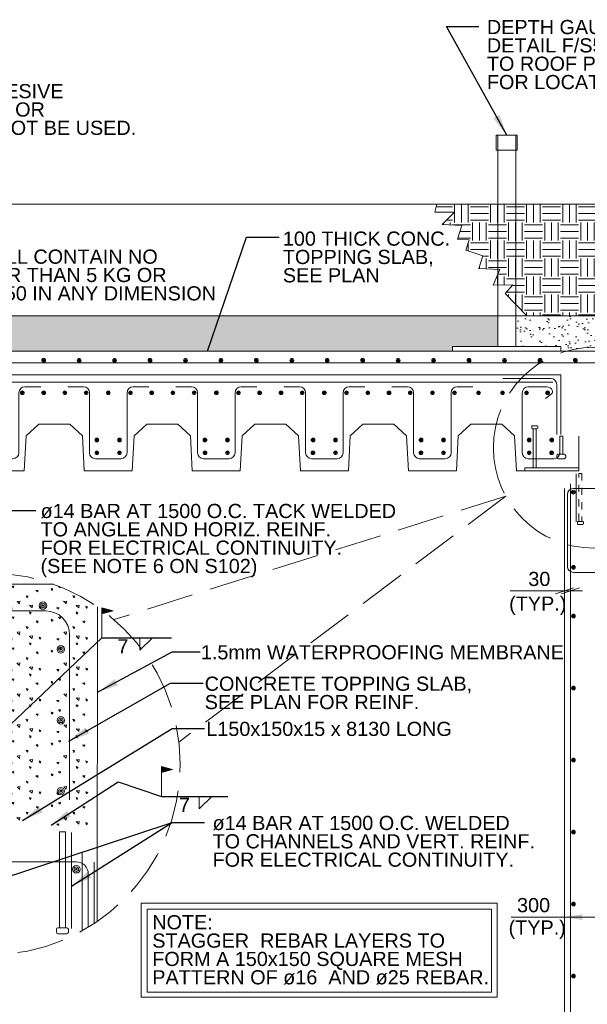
# Model space of a CAD drawing. Header units: millimetres. Extents: x 10617.8 to 10660.2, y 1160.5 to 1187.
# Tile 80 of 81: x 10642.1 to 10650, y 1172 to 1185.7. Entities that reach past the tile are written whole.
import ezdxf
from ezdxf.enums import TextEntityAlignment as Align

# ---------------------------------------------------------------- set-up
doc = ezdxf.new("R2010")
doc.units = ezdxf.units.MM
doc.header["$LTSCALE"] = 0.1
doc.header["$MEASUREMENT"] = 0
doc.linetypes.add('DGN Style 3', pattern=[9.126915, 6.519225, -2.60769])
for name, color, linetype, lineweight in [('G-ANNO-DIM', 1, 'Continuous', 0), ('G-ANNO-PATT', 9, 'Continuous', 0), ('G-ANNO-TEXT', 7, 'Continuous', 0), ('Level 1', 7, 'Continuous', 0), ('S-FSTN-MISC', 12, 'Continuous', 13), ('S-REIN-RBAR', 5, 'Continuous', 13), ('S-WALL-LOAD', 3, 'Continuous', 13), ('S-WALL-NONL', 58, 'Continuous', 0)]:
    doc.layers.add(name, color=color, linetype=linetype, lineweight=lineweight)
doc.styles.add('1 20', font='arial.ttf', dxfattribs={"height": 0.25})
doc.dimstyles.new('1 20', dxfattribs={"dimscale": 0.00328, "dimtxt": 0.25, "dimasz": 90, "dimexe": 30, "dimexo": 30, "dimgap": 30, "dimtad": 1, "dimdec": 0, "dimlfac": 304.9, "dimzin": 11, "dimdsep": 46, "dimlunit": 5, "dimtxsty": '1 20', "dimblk": '_Oblique_0.3', "dimcen": 0.09, "dimadec": 4, "dimazin": 3, "dimtfac": 0.00328, "dimtdec": 0, "dimtofl": 0, "dimtmove": 0, "dimatfit": 3, "dimfxl": 1, "dimfrac": 2, "dimtolj": 1, "dimtzin": 11, "dimarcsym": 0})
pattern_1 = [(37.5, (0, 0), (-0.0062993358, 0.192682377), [0, -0.152, 0, -0.17, 0, -0.1625]), (7.5, (0, 0), (0.1769776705, 0.2822146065), [0, -0.082, 0, -0.137, 0, -0.0525]), (327.5, (-0.123, 0), (0.3114141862, 0.0005659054), [0, -0.05, 0, -0.18, 0, -0.235]), (317.5, (-0.123, 0), (0.3006126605, 0.0877675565), [0, -0.025, 0, -0.118, 0, -0.135])]

# ---------------------------------------------------------------- blocks, each defined once
blk = doc.blocks.new('REINFDOT')
for radius in [0.0794, 0.0476, 0.0159]:
    blk.add_circle((0, 0), radius)
blk = doc.blocks.new('REINF. DOT')
at = {"layer": 'S-REIN-RBAR', "xscale": 100, "yscale": 100, "zscale": 100, "rotation": 90.00000000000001}
blk.add_blockref('REINFDOT', (927.9, 624.6), dxfattribs=at)
blk = doc.blocks.new('*U11')
at = {"layer": 'S-REIN-RBAR'}
for p, q in [((-171.4, 152.4), (-104.8, 152.4)), ((-79.4, 127), (-79.4, -127)), ((79.4, -127), (79.4, 127)), ((104.8, 152.4), (171.5, 152.4)), ((-54, -152.4), (54, -152.4))]:
    blk.add_line(p, q, dxfattribs=at)
at = {"layer": 'S-REIN-RBAR', "extrusion": (0, 0, -1)}
for centre, start, end in [((104.8, 127), 90, 180), ((-104.8, 127), 0, 90)]:
    blk.add_arc(centre, 25.4, start, end, dxfattribs=at)
at = {"layer": 'S-REIN-RBAR'}
for centre, start, end in [((-54, -127), 180, 270), ((54, -127), 270, 0)]:
    blk.add_arc(centre, 25.4, start, end, dxfattribs=at)
blk = doc.blocks.new('*U13')
at = {"layer": 'S-REIN-RBAR'}
for p, q in [((-79.4, -127), (-79.4, 127)), ((-54, 152.4), (24.6, 152.4)), ((44.3, 122.3), (19.4, 102)), ((79.4, -57.2), (79.4, -127)), ((54, -152.4), (-54, -152.4))]:
    blk.add_line(p, q, dxfattribs=at)
for centre, start, end in [((-54, 127), 90, 180), ((-54, -127), 180, 270), ((54, -127), 270, 0)]:
    blk.add_arc(centre, 25.4, start, end, dxfattribs=at)
at = {"layer": 'S-REIN-RBAR', "extrusion": (0, 0, -1)}
for centre, radius, start, end in [((-24.6, 127), 25.4, 90, 156.1614), ((-36.2, 132.1), 12.7, 156.1614, 230.717)]:
    blk.add_arc(centre, radius, start, end, dxfattribs=at)
blk = doc.blocks.new('*U14')
at = {"layer": 'G-ANNO-TEXT'}
for p, q in [((-6.3, 47.6), (-6.3, -28.6)), ((-19, -34.9), (-19, -41.3)), ((-12.7, -28.6), (12.7, -28.6)), ((19.1, -34.9), (19.1, -41.3)), ((-12.7, -47.6), (12.7, -47.6))]:
    blk.add_line(p, q, dxfattribs=at)
at = {"layer": 'G-ANNO-TEXT', "elevation": 0, "flags": 128}
blk.add_lwpolyline([(-6.3, 47.6), (6.4, 47.6), (6.4, -28.6)], dxfattribs=at)
at = {"layer": 'G-ANNO-TEXT', "extrusion": (0, 0, -1)}
for centre, start, end in [((12.7, -34.9), 0, 90), ((12.7, -41.3), 270, 0), ((-12.7, -34.9), 90, 180), ((-12.7, -41.3), 180, 270)]:
    blk.add_arc(centre, 6.35, start, end, dxfattribs=at)
blk = doc.blocks.new('field')
at = {"layer": 'Level 1'}
for p, q in [((-2.38, 5.71), (0, 6.35)), ((0, 0), (0, 6.35)), ((-2.38, 5.71), (0, 5.08))]:
    blk.add_line(p, q, dxfattribs=at)
for points in [[(-0.05, 6.28), (-2.18, 5.71), (-0.05, 5.14)], [(-0.1, 6.22), (-1.99, 5.71), (-0.1, 5.21)], [(-0.15, 6.15), (-1.79, 5.71), (-0.15, 5.27)], [(-0.2, 6.09), (-1.59, 5.71), (-0.2, 5.34)], [(-0.25, 6.02), (-1.4, 5.71), (-0.25, 5.41)], [(-0.3, 5.95), (-1.2, 5.71), (-0.3, 5.47)], [(-0.36, 5.54), (-0.36, 5.89), (-1, 5.71)], [(-0.41, 5.61), (-0.41, 5.82), (-0.81, 5.71)], [(-0.46, 5.67), (-0.46, 5.75), (-0.61, 5.71)]]:
    blk.add_3dface(points, dxfattribs=at)
blk = doc.blocks.new('REINF. DOT_1')
at = {"layer": 'S-REIN-RBAR', "extrusion": (0, 0, -1), "xscale": 100, "yscale": -100, "zscale": 100, "rotation": 89.99999999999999}
blk.add_blockref('REINFDOT', (-927.9, 624.6), dxfattribs=at)
blk = doc.blocks.new('*U19')
at = {"layer": 'G-ANNO-TEXT'}
for p, q in [((-6.4, 76.2), (-6.4, -88.9)), ((-12.7, -92.1), (-12.7, -98.4)), ((-9.5, -88.9), (9.5, -88.9)), ((-9.5, -101.6), (9.5, -101.6)), ((12.7, -92.1), (12.7, -98.4))]:
    blk.add_line(p, q, dxfattribs=at)
at = {"layer": 'G-ANNO-TEXT', "flags": 128}
blk.add_lwpolyline([(-6.4, 76.2), (6.3, 76.2), (6.3, -88.9)], dxfattribs=at)
at = {"layer": 'G-ANNO-TEXT', "extrusion": (0, 0, -1)}
for centre, start, end in [((9.5, -92.1), 0, 90), ((9.5, -98.4), 270, 0), ((-9.5, -92.1), 90, 180), ((-9.5, -98.4), 180, 270)]:
    blk.add_arc(centre, 3.17, start, end, dxfattribs=at)
blk = doc.blocks.new('*U21')
at = {"layer": 'S-REIN-RBAR'}
for p, q in [((171.5, 127), (-57.1, 127)), ((-82.5, -203.2), (-82.5, 101.6)), ((196.9, -203.2), (196.9, 101.6)), ((171.5, -228.6), (-57.1, -228.6))]:
    blk.add_line(p, q, dxfattribs=at)
at = {"layer": 'S-REIN-RBAR', "extrusion": (0, 0, -1)}
for centre, start, end in [((57.1, 101.6), 0, 90), ((-171.5, -203.2), 180, 270)]:
    blk.add_arc(centre, 25.4, start, end, dxfattribs=at)
at = {"layer": 'S-REIN-RBAR'}
for centre, start, end in [((171.5, 101.6), 0, 90), ((-57.1, -203.2), 180, 270)]:
    blk.add_arc(centre, 25.4, start, end, dxfattribs=at)
blk = doc.blocks.new('*U22')
at = {"layer": 'G-ANNO-TEXT', "linetype": 'DGN Style 3'}
for p, q in [((-6.4, 76.2), (-6.4, -127)), ((-12.7, -130.2), (-12.7, -136.5)), ((-9.5, -127), (9.5, -127)), ((-9.5, -139.7), (9.5, -139.7)), ((12.7, -130.2), (12.7, -136.5))]:
    blk.add_line(p, q, dxfattribs=at)
at = {"layer": 'G-ANNO-TEXT', "linetype": 'DGN Style 3', "extrusion": (0, 0, -1), "flags": 128}
blk.add_lwpolyline([(6.4, 76.2), (-6.4, 76.2), (-6.4, -127)], dxfattribs=at)
at = {"layer": 'G-ANNO-TEXT', "linetype": 'DGN Style 3', "extrusion": (0, 0, -1)}
for centre, radius, start, end in [((9.5, -130.2), 3.17, 0, 90), ((9.5, -136.5), 3.18, 270, 0), ((-9.5, -130.2), 3.18, 90, 180), ((-9.5, -136.5), 3.17, 180, 270)]:
    blk.add_arc(centre, radius, start, end, dxfattribs=at)
blk = doc.blocks.new('*U23')
at = {"layer": 'G-ANNO-TEXT'}
for p, q in [((-6.4, 76.2), (-6.4, -127)), ((-12.7, -130.2), (-12.7, -136.5)), ((-9.5, -127), (9.5, -127)), ((-9.5, -139.7), (9.5, -139.7)), ((12.7, -130.2), (12.7, -136.5))]:
    blk.add_line(p, q, dxfattribs=at)
at = {"layer": 'G-ANNO-TEXT', "flags": 128}
blk.add_lwpolyline([(-6.4, 76.2), (6.3, 76.2), (6.3, -127)], dxfattribs=at)
at = {"layer": 'G-ANNO-TEXT', "extrusion": (0, 0, -1)}
for centre, radius, start, end in [((9.5, -130.2), 3.17, 0, 90), ((9.5, -136.5), 3.18, 270, 0), ((-9.5, -130.2), 3.18, 90, 180), ((-9.5, -136.5), 3.17, 180, 270)]:
    blk.add_arc(centre, radius, start, end, dxfattribs=at)
blk = doc.blocks.new('_Oblique_0.3')
at = {"color": 0, "linetype": 'ByBlock', "lineweight": -2}
for p, q in [((0, 0), (-1, 0)), ((0.5, 0.167), (-0.5, -0.167))]:
    blk.add_line(p, q, dxfattribs=at)

msp = doc.modelspace()

# ---------------------------------------------------------------- hatches: boundary and pattern name
at = {"layer": 'G-ANNO-PATT', "extrusion": (0, 0, -1)}
h = msp.add_hatch(dxfattribs=at)
h.set_pattern_fill('EARTH', color=256, scale=0.00328, style=0, pattern_type=2)
h.set_pattern_definition([(90, (-10644.67974, 1184.9003), (-0.499875, -0.499875), [0.249936, -0.24994]), (90, (-10644.4298, 1184.65037), (-0.499875, -0.499875), [0.249936, -0.24994]), (90, (-10644.77346, 1184.9003), (-0.499875, -0.499875), [0.249936, -0.24994]), (90, (-10644.52353, 1184.65037), (-0.499875, -0.499875), [0.249936, -0.24994]), (90, (-10644.8672, 1184.9003), (-0.499875, -0.499875), [0.249936, -0.24994]), (90, (-10644.61725, 1184.65037), (-0.499875, -0.499875), [0.249936, -0.24994]), (0, (-10644.6485, 1185.119), (-0.499875, -0.499875), [0.249936, -0.24994]), (0, (-10644.89843, 1184.86906), (-0.499875, -0.499875), [0.249936, -0.24994]), (0, (-10644.6485, 1185.02527), (-0.499875, -0.499875), [0.249936, -0.24994]), (0, (-10644.89843, 1184.77533), (-0.499875, -0.499875), [0.249936, -0.24994]), (0, (-10644.6485, 1184.93154), (-0.499875, -0.499875), [0.249936, -0.24994]), (0, (-10644.89843, 1184.6816), (-0.499875, -0.499875), [0.249936, -0.24994])])
h.paths.add_polyline_path([(-10651.1189, 1181.6067), (-10649.1802, 1181.6067), (-10648.882, 1181.9156), (-10648.985, 1182.034), (-10648.714, 1182.0316), (-10648.806, 1182.2477), (-10648.5139, 1182.2637), (-10648.5699, 1182.4398), (-10648.3333, 1182.5151), (-10648.3791, 1182.659), (-10648.2179, 1182.6679), (-10648.2779, 1182.86), (-10648.0059, 1182.8721), (-10648.1779, 1183.0441), (-10647.9015, 1183.0441), (-10647.9335, 1183.1555), (-10651.2611, 1183.1555), (-10655.0529, 1181.2596), (-10654.5038, 1180.5737), (-10654.092, 1180.9033), (-10654.1715, 1180.1554), (-10653.7822, 1180.1141), (-10653.8236, 1179.7248), (-10653.2496, 1179.9624), (-10653.012, 1179.3885), (-10652.8423, 1179.8337), (-10652.585, 1179.2117), (-10651.963, 1179.469), (-10651.7057, 1178.847), (-10651.2558, 1179.3619), (-10651.1189, 1179.2783)])
at = {"layer": 'G-ANNO-PATT'}
h = msp.add_hatch(dxfattribs=at)
h.set_pattern_fill('CONCRETE', color=256, scale=0.00328, style=0, pattern_type=2)
h.set_pattern_definition([(140.3968, (10642.70418, 1176.96877), (-0.6484002, 0.4291716), [0.031242, -3.334983]), (140.3968, (10642.67804, 1176.66999), (-0.6484002, 0.4291716), [0.031242, -3.334983]), (140.3968, (10642.39085, 1176.910974), (-0.6484002, 0.4291716), [0.03124, -3.334983]), (82.1795, (10642.67804, 1176.66999), (-2e-09, -0.4291716), [0.024994, -4.740214]), (82.1795, (10642.70418, 1176.96877), (-2e-09, -0.4291716), [0.024994, -4.740214]), (82.1795, (10642.39085, 1176.910974), (-2e-09, -0.4291716), [0.024994, -4.740214]), (190.2326, (10642.680225, 1176.694902), (-4.53880167, -0.85834324), [0.026552, -7.221128]), (190.2326, (10642.706365, 1176.993684), (-4.53880167, -0.85834324), [0.026552, -7.221128]), (190.2326, (10642.39303, 1176.935886), (-4.53880167, -0.85834324), [0.026552, -7.221128]), (136.6028, (10642.7867, 1176.747032), (-3.2420012, 3.0042012), [0.046863, -6.1997]), (136.6028, (10642.311973, 1176.691805), (-3.2420012, 3.0042012), [0.046863, -6.1997]), (186.8622, (10642.792453, 1176.784093), (-3.2420012, -0.4291716), [0.039827, -7.144038]), (186.8622, (10642.317726, 1176.728867), (-3.2420012, -0.4291716), [0.039827, -7.144038]), (81.4086, (10642.7867, 1176.74703), (5e-09, -0.4291716), [0.03749, -4.30293]), (81.4086, (10642.311973, 1176.691805), (5e-09, -0.4291716), [0.03749, -4.30293]), (110.692, (10642.89051, 1176.82979), (-2e-09, -0.4291716), [0.03124, -1.803815]), (110.692, (10642.58844, 1176.93114), (-2e-09, -0.4291716), [0.03124, -1.803815]), (110.692, (10642.42073, 1176.6825), (-2e-09, -0.4291716), [0.03124, -1.803815]), (110.692, (10642.28637, 1177.0325), (-2e-09, -0.4291716), [0.03124, -1.803815]), (56.1196, (10642.89051, 1176.82979), (-1.9452007, -3.0042012), [0.024994, -4.627534]), (56.1196, (10642.42073, 1176.682495), (-1.9452007, -3.0042012), [0.024994, -4.627534]), (56.1196, (10642.588443, 1176.93114), (-1.9452007, -3.0042012), [0.024994, -4.627534]), (56.1196, (10642.286375, 1177.0325), (-1.9452007, -3.0042012), [0.024994, -4.627534]), (161.688, (10642.4347, 1176.70323), (-0.6484, 0.429172), [0.02655, -1.33942]), (161.688, (10642.9045, 1176.85052), (-0.6484, 0.429172), [0.02655, -1.33942]), (161.688, (10642.60243, 1176.95188), (-0.6484, 0.429172), [0.02655, -1.33942]), (161.688, (10642.30036, 1177.05323), (-0.6484, 0.429172), [0.02655, -1.33942])])
edge = h.paths.add_edge_path()
edge.add_arc((10641.7174, 1175.3806), 2.6515, 55.40558, 70.34126)
edge.add_line((10642.6094, 1177.8775), (10640.8254, 1177.8775))
edge.add_arc((10641.7174, 1175.3806), 2.6515, 109.65874, 137.26619)
edge.add_line((10639.7698, 1177.1799), (10641.073, 1177.1799))
edge.add_line((10641.073, 1177.1799), (10641.073, 1175.524))
edge.add_line((10641.073, 1175.524), (10641.4707, 1175.524))
edge.add_line((10641.4707, 1175.524), (10641.4707, 1175.524))
edge.add_arc((10641.4707, 1175.574), 0.05, 270, 359.94402)
edge.add_line((10641.5207, 1175.574), (10641.5207, 1175.574))
edge.add_line((10641.5207, 1175.574), (10641.5207, 1175.574))
edge.add_line((10641.5207, 1175.574), (10641.5207, 1176.0052))
edge.add_line((10641.5207, 1176.0052), (10641.5207, 1176.0052))
edge.add_line((10641.5207, 1176.0052), (10641.5207, 1176.0052))
edge.add_arc((10641.5707, 1176.0052), 0.05, 90, 179.96048, ccw=False)
edge.add_line((10641.5707, 1176.0551), (10641.5707, 1176.0552))
edge.add_line((10641.5707, 1176.0552), (10641.5728, 1176.0552))
edge.add_line((10641.5728, 1176.0552), (10641.5728, 1175.5136))
edge.add_line((10641.5728, 1175.5136), (10641.5895, 1175.5136))
edge.add_line((10641.5895, 1175.5136), (10641.5895, 1175.5137))
edge.add_arc((10641.5895, 1175.4471), 0.0666, 0, 90, ccw=False)
edge.add_line((10641.6561, 1175.4471), (10641.6561, 1175.447))
edge.add_line((10641.6561, 1175.447), (10641.6561, 1174.6639))
edge.add_line((10641.6561, 1174.6639), (10641.6561, 1174.6639))
edge.add_line((10641.6561, 1174.6639), (10641.6561, 1174.6639))
edge.add_arc((10641.7228, 1174.6639), 0.0666, 180.05586, 270)
edge.add_line((10641.7228, 1174.5973), (10641.7228, 1174.5972))
edge.add_line((10641.7228, 1174.5972), (10642.5101, 1174.5972))
edge.add_line((10642.5101, 1174.5972), (10642.5101, 1174.5973))
edge.add_arc((10642.5101, 1174.5306), 0.0666, 0, 90, ccw=False)
edge.add_line((10642.5767, 1174.5306), (10642.5768, 1174.5306))
edge.add_line((10642.5768, 1174.5306), (10642.5768, 1174.5139))
edge.add_line((10642.5768, 1174.5139), (10643.1766, 1174.5139))
edge.add_line((10643.1766, 1174.5139), (10643.2196, 1174.5139))
edge.add_line((10643.2196, 1174.5139), (10643.2228, 1177.5633))
at = {"layer": 'G-ANNO-TEXT'}
h = msp.add_hatch(dxfattribs=at)
h.set_pattern_fill('AR-SAND', color=256, scale=0.1, style=0)
h.set_pattern_definition(pattern_1)
h.paths.add_polyline_path([(10637.8221, 1181.1764), (10637.8221, 1181.1144), (10648.1509, 1181.1144), (10648.1509, 1181.1769), (10648.7758, 1181.1769), (10648.7758, 1181.6067), (10637.1973, 1181.6067), (10637.1973, 1181.1764)])
h = msp.add_hatch(dxfattribs=at)
h.set_pattern_fill('AR-SAND', color=256, scale=0.1, style=0)
h.set_pattern_definition(pattern_1)
edge = h.paths.add_edge_path()
edge.add_arc((10650.1102, 1179.7719), 1.3939, 74.38635, 105.61365, ccw=False)
edge.add_line((10650.4854, 1181.1144), (10650.7024, 1181.1144))
edge.add_line((10650.7024, 1181.1144), (10651.1189, 1181.1144))
edge.add_line((10651.1189, 1181.1144), (10651.1189, 1181.3279))
edge.add_line((10651.1189, 1181.3279), (10651.1189, 1181.6067))
edge.add_line((10651.1189, 1181.6067), (10649.1802, 1181.6067))
edge.add_line((10649.1802, 1181.6067), (10649.0257, 1181.6067))
edge.add_line((10649.0257, 1181.6067), (10649.0257, 1181.1769))
edge.add_line((10649.0257, 1181.1769), (10649.6505, 1181.1769))
edge.add_line((10649.6505, 1181.1769), (10649.6505, 1181.1144))
edge.add_line((10649.6505, 1181.1144), (10649.735, 1181.1144))

# ---------------------------------------------------------------- linework, layer by layer
at = {"layer": 'G-ANNO-DIM'}
for p, q in [((10649.8276, 1177.8263, 89.1073), (10649.5776, 1177.743, 89.1073)), ((10649.6609, 1177.743, 89.1073), (10649.9108, 1177.8263, 89.1073)), ((10649.7026, 1177.6961, 89.1073), (10649.7026, 1177.868, 89.1073)), ((10649.7858, 1177.6961, 89.1073), (10649.7858, 1177.868, 89.1073)), ((10648.9488, 1177.7847, 89.1073), (10649.7026, 1177.7847, 89.1073)), ((10649.9525, 1177.7847, 89.1073), (10649.6974, 1177.7847, 89.1073)), ((10649.7026, 1173.9121, 89.4005), (10649.7026, 1173.1716, 89.4005)), ((10648.9652, 1173.2549, 89.4005), (10649.7026, 1173.2549, 89.4005)), ((10649.7026, 1173.2549, 89.4005), (10650.7024, 1173.2549, 89.4005))]:
    msp.add_line(p, q, dxfattribs=at)
msp.add_solid([(10649.9525, 1173.2132, 89.4005), (10649.7026, 1173.2549, 89.4005), (10649.9525, 1173.2965, 89.4005)], dxfattribs=at)
at = {"layer": 'G-ANNO-PATT', "elevation": 89.4005, "flags": 128}
msp.add_lwpolyline([(10651.1189, 1181.6067), (10649.1802, 1181.6067), (10648.882, 1181.9156), (10648.985, 1182.034), (10648.714, 1182.0316), (10648.806, 1182.2477), (10648.5139, 1182.2637), (10648.5699, 1182.4398), (10648.3333, 1182.5151), (10648.3791, 1182.659), (10648.2179, 1182.6679), (10648.2779, 1182.86), (10648.0059, 1182.8721), (10648.1779, 1183.0441), (10647.9015, 1183.0441), (10647.9335, 1183.1555), (10651.2611, 1183.1555)], dxfattribs=at)
at = {"layer": 'G-ANNO-TEXT'}
for p, q in [((10632.8051, 1183.1555, 89.6041), (10651.2611, 1183.1555, 89.4005)), ((10632.8051, 1181.6067, 89.4005), (10651.1189, 1181.6067, 89.4005)), ((10639.7052, 1180.7864, 89.1073), (10649.6505, 1180.7864, 89.1073)), ((10649.6505, 1180.7864, 89.1073), (10649.6505, 1179.9584, 89.1073)), ((10642.2298, 1179.9359, 89.1073), (10642.4052, 1180.1023, 89.1073)), ((10642.4052, 1180.1023, 89.1073), (10642.837, 1180.1023, 89.1073)), ((10643.0124, 1179.9359, 89.1073), (10642.837, 1180.1023, 89.1073)), ((10643.7294, 1179.9359, 89.1073), (10643.9048, 1180.1023, 89.1073)), ((10643.9048, 1180.1023, 89.1073), (10644.3366, 1180.1023, 89.1073)), ((10644.512, 1179.9359, 89.1073), (10644.3366, 1180.1023, 89.1073)), ((10645.2291, 1179.9359, 89.1073), (10645.4044, 1180.1023, 89.1073)), ((10645.4044, 1180.1023, 89.1073), (10645.8362, 1180.1023, 89.1073)), ((10646.0116, 1179.9359, 89.1073), (10645.8362, 1180.1023, 89.1073)), ((10646.7287, 1179.9359, 89.1073), (10646.904, 1180.1023, 89.1073)), ((10646.904, 1180.1023, 89.1073), (10647.3359, 1180.1023, 89.1073)), ((10647.5112, 1179.9359, 89.1073), (10647.3359, 1180.1023, 89.1073)), ((10648.2283, 1179.9359, 89.1073), (10648.4036, 1180.1023, 89.1073)), ((10648.4036, 1180.1023, 89.1073), (10648.8355, 1180.1023, 89.1073)), ((10649.0108, 1179.9359, 89.1073), (10648.8355, 1180.1023, 89.1073)), ((10642.2045, 1179.4534, 89.1073), (10642.2298, 1179.9359, 89.1073)), ((10643.0377, 1179.4534, 89.1073), (10643.0124, 1179.9359, 89.1073)), ((10643.7041, 1179.4534, 89.1073), (10643.7294, 1179.9359, 89.1073)), ((10644.5373, 1179.4534, 89.1073), (10644.512, 1179.9359, 89.1073)), ((10645.2038, 1179.4534, 89.1073), (10645.2291, 1179.9359, 89.1073)), ((10646.0369, 1179.4534, 89.1073), (10646.0116, 1179.9359, 89.1073)), ((10646.7034, 1179.4534, 89.1073), (10646.7287, 1179.9359, 89.1073)), ((10647.5365, 1179.4534, 89.1073), (10647.5112, 1179.9359, 89.1073)), ((10648.203, 1179.4534, 89.1073), (10648.2283, 1179.9359, 89.1073)), ((10649.0361, 1179.4534, 89.1073), (10649.0108, 1179.9359, 89.1073)), ((10649.9005, 1179.9324, 89.1073), (10649.9005, 1179.4534, 89.1073)), ((10641.538, 1179.4534, 89.1073), (10642.2045, 1179.4534, 89.1073)), ((10643.0377, 1179.4534, 89.1073), (10643.7041, 1179.4534, 89.1073)), ((10644.5373, 1179.4534, 89.1073), (10645.2038, 1179.4534, 89.1073)), ((10646.0369, 1179.4534, 89.1073), (10646.7034, 1179.4534, 89.1073)), ((10647.5365, 1179.4534, 89.1073), (10648.203, 1179.4534, 89.1073)), ((10649.0361, 1179.4534, 89.1073), (10649.9005, 1179.4534, 89.1073)), ((10643.8088, 1176.9597, 89.1073), (10643.9844, 1177.1321, 89.1073)), ((10643.8088, 1177.1318, 89.1073), (10643.8088, 1176.9597, 89.1073)), ((10644.6329, 1174.7578, 89.1073), (10644.8084, 1174.9302, 89.1073)), ((10644.6329, 1174.9299, 89.1073), (10644.6329, 1174.7578, 89.1073))]:
    msp.add_line(p, q, dxfattribs=at)
at = {"layer": 'G-ANNO-TEXT', "linetype": 'DGN Style 3'}
for q in [(10643.4511, 1177.3868, 89.4005), (10644.3513, 1175.6848, 89.4005)]:
    msp.add_line((10648.8888, 1179.1002, 89.4005), q, dxfattribs=at)
at = {"layer": 'G-ANNO-TEXT', "elevation": 89.4005, "flags": 128}
msp.add_lwpolyline([(10632.8051, 1181.6067), (10651.1189, 1181.6067), (10651.1189, 1165.3737), (10655.3355, 1165.3737), (10655.3355, 1162.3744), (10655.1933, 1162.3744), (10652.9518, 1162.3744), (10652.9419, 1162.8743), (10654.8356, 1162.8743), (10654.8356, 1164.872), (10651.1704, 1164.8738), (10650.8273, 1164.8738), (10650.7155, 1164.8738), (10650.7024, 1165.4492), (10650.7024, 1179.534), (10650.7024, 1179.7814), (10650.7024, 1179.7814), (10650.7024, 1179.7814), (10650.7024, 1181.1144), (10632.8051, 1181.1144)], dxfattribs=at)
at = {"layer": 'G-ANNO-TEXT', "elevation": 89.5917, "flags": 128}
msp.add_lwpolyline([(10637.8221, 1181.1764), (10637.8221, 1181.1144), (10648.1509, 1181.1144), (10648.1509, 1181.1769), (10648.7758, 1181.1769), (10648.7758, 1181.6067), (10637.1973, 1181.6067), (10637.1973, 1181.1764), (10637.8221, 1181.1764)], close=True, dxfattribs=at)
at = {"layer": 'G-ANNO-TEXT', "linetype": 'DGN Style 3', "extrusion": (0, 0, -1)}
for centre, radius in [((-10650.1102, 1179.7719, -89.4005), 1.3939), ((-10641.7174, 1175.3806, -89.6937), 2.6515)]:
    msp.add_circle(centre, radius, dxfattribs=at)
at = {"layer": 'G-ANNO-TEXT'}
for points in [[(10649.1507, 1179.495, 89.1073), (10649.9005, 1179.495, 89.1073), (10649.9005, 1179.4534, 89.1073), (10649.1507, 1179.4534, 89.1073)], [(10643.8292, 1173.4464, 89.4005), (10648.7691, 1173.4464, 89.4005), (10648.7691, 1172.1447, 89.4005), (10643.8292, 1172.1447, 89.4005)], [(10643.9125, 1173.3631, 89.4005), (10648.6918, 1173.3631, 89.4005), (10648.6918, 1172.2124, 89.4005), (10643.9125, 1172.2124, 89.4005)]]:
    msp.add_3dface(points, dxfattribs=at)
at = {"layer": 'S-FSTN-MISC'}
for p, q in [((10648.7758, 1181.1769, 89.6937), (10648.7758, 1184.1136, 89.6937)), ((10649.0257, 1181.1769, 89.6937), (10649.0257, 1184.1136, 89.6937))]:
    msp.add_line(p, q, dxfattribs=at)
for points in [[(10648.7549, 1184.1136, 89.6937), (10649.0465, 1184.1136, 89.6937), (10649.0465, 1183.9053, 89.6937), (10648.7549, 1183.9053, 89.6937)], [(10648.1509, 1181.1769, 89.6937), (10649.6505, 1181.1769, 89.6937), (10649.6505, 1181.1144, 89.6937), (10648.1509, 1181.1144, 89.6937)]]:
    msp.add_3dface(points, dxfattribs=at)
at = {"layer": 'S-REIN-RBAR'}
for p, q in [((10632.8051, 1180.9504, 89.1073), (10650.3647, 1180.9504, 89.1073)), ((10639.9729, 1180.6822, 89.1073), (10649.5412, 1180.6822, 89.1073)), ((10649.5125, 1180.7343, 89.1073), (10648.846, 1180.7343, 89.1073)), ((10649.5958, 1179.9584, 89.1073), (10649.5958, 1180.651, 89.1073)), ((10649.8634, 1179.4111, 89.1073), (10649.8634, 1178.7446, 89.1073)), ((10649.7858, 1164.9102, 89.4005), (10649.7858, 1179.2737, 89.4005)), ((10640.1346, 1177.5079, 93.7339), (10642.5012, 1177.5079, 93.7339)), ((10642.8345, 1174.8854, 102.9872), (10642.8345, 1177.1746, 102.9872)), ((10642.86, 1174.4292, 89.6937), (10642.86, 1173.0962, 89.6937)), ((10643.01, 1173.0677, 89.6937), (10643.01, 1174.1545, 89.6937)), ((10642.9266, 1174.0232, 89.6937), (10641.4269, 1174.0232, 89.6937)), ((10643.0932, 1173.114, 89.6937), (10643.0932, 1173.8566, 89.6937))]:
    msp.add_line(p, q, dxfattribs=at)
for centre, radius in [((10649.5125, 1180.651, 89.1073), 0.0833), ((10642.5012, 1177.1746, 102.9872), 0.3332), ((10642.9266, 1173.8566, 89.6937), 0.1666)]:
    msp.add_arc(centre, radius, 0, 90, dxfattribs=at)
at = {"layer": 'S-WALL-LOAD'}
for p, q in [((10649.7026, 1164.7488, 89.4005), (10649.7026, 1179.206, 89.4005)), ((10643.1766, 1173.1668, 89.6937), (10643.1766, 1174.0191, 89.6937))]:
    msp.add_line(p, q, dxfattribs=at)
at = {"layer": 'S-WALL-NONL'}
for p, q in [((10640.8254, 1177.8775, 89.1073), (10642.6094, 1177.8775, 89.1073)), ((10643.2228, 1177.5633, 89.1073), (10643.2183, 1173.1948, 89.1073))]:
    msp.add_line(p, q, dxfattribs=at)

# ---------------------------------------------------------------- block references
at = {"layer": 'G-ANNO-TEXT', "xscale": 0.00328, "yscale": 0.00328, "zscale": 0.00328, "rotation": 180}
msp.add_blockref('*U19', (10649.2898, 1179.745, 89.4005), dxfattribs=at)
at = {"layer": 'G-ANNO-TEXT'}
for name, p, xscale, yscale, zscale in [('*U14', (10649.6583, 1179.7762, 89.4005), 0.00328, 0.00328, 0.00328), ('*U23', (10642.7343, 1173.9412, 89.6937), 0.00656, 0.00656, 0.00656)]:
    msp.add_blockref(name, p, dxfattribs=dict(at, xscale=xscale, yscale=yscale, zscale=zscale))
at = {"layer": 'G-ANNO-TEXT', "linetype": 'DGN Style 3', "extrusion": (0, 0, -1), "xscale": 0.00328, "yscale": 0.00328, "zscale": 0.00328}
msp.add_blockref('*U22', (-10649.9236, 1179.1671, -89.1073), dxfattribs=at)
at = {"layer": 'Level 1', "extrusion": (0, 0, -1), "xscale": 0.06559999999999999, "yscale": 0.06559999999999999, "zscale": 0.06559999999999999}
for p in [(-10643.2835, 1177.1318, -89.1073), (-10644.1076, 1174.9299, -89.1073)]:
    msp.add_blockref('field', p, dxfattribs=at)
at = {"layer": 'S-REIN-RBAR', "rotation": 180}
for p, xscale, yscale, zscale in [((10645.5181, 1183.0358, 89.6937), 0.00328, 0.00328, 0.00328), ((10646.0101, 1183.0358, 89.6937), 0.00328, 0.00328, 0.00328), ((10646.5021, 1183.0358, 89.6937), 0.00328, 0.00328, 0.00328), ((10646.9941, 1183.0358, 89.6937), 0.00328, 0.00328, 0.00328), ((10647.4861, 1183.0358, 89.6937), 0.00328, 0.00328, 0.00328), ((10647.9781, 1183.0358, 89.6937), 0.00328, 0.00328, 0.00328), ((10648.4701, 1183.0358, 89.6937), 0.00328, 0.00328, 0.00328), ((10648.9621, 1183.0358, 89.6937), 0.00328, 0.00328, 0.00328), ((10649.4541, 1183.0358, 89.6937), 0.00328, 0.00328, 0.00328), ((10649.9461, 1183.0358, 89.6937), 0.00328, 0.00328, 0.00328), ((10650.4381, 1183.0358, 89.6937), 0.00328, 0.00328, 0.00328), ((10650.9301, 1183.0358, 89.6937), 0.00328, 0.00328, 0.00328), ((10651.4221, 1183.0358, 89.6937), 0.00328, 0.00328, 0.00328), ((10651.9141, 1183.0358, 89.6937), 0.00328, 0.00328, 0.00328), ((10652.4061, 1183.0358, 89.6937), 0.00328, 0.00328, 0.00328), ((10652.8981, 1183.0358, 89.6937), 0.00328, 0.00328, 0.00328), ((10645.2222, 1182.585, 89.4005), 0.00328, 0.00328, 0.00328), ((10645.5172, 1182.585, 89.4005), 0.00328, 0.00328, 0.00328), ((10645.8123, 1182.585, 89.4005), 0.00328, 0.00328, 0.00328), ((10646.1074, 1182.585, 89.4005), 0.00328, 0.00328, 0.00328), ((10646.4146, 1182.585, 89.4005), 0.00328, 0.00328, 0.00328), ((10646.7218, 1182.585, 89.4005), 0.00328, 0.00328, 0.00328), ((10647.0168, 1182.585, 89.4005), 0.00328, 0.00328, 0.00328), ((10647.3119, 1182.585, 89.4005), 0.00328, 0.00328, 0.00328), ((10647.607, 1182.585, 89.4005), 0.00328, 0.00328, 0.00328), ((10647.9142, 1182.585, 89.4005), 0.00328, 0.00328, 0.00328), ((10648.2214, 1182.585, 89.4005), 0.00328, 0.00328, 0.00328), ((10648.5165, 1182.585, 89.4005), 0.00328, 0.00328, 0.00328), ((10648.8115, 1182.585, 89.4005), 0.00328, 0.00328, 0.00328), ((10649.1066, 1182.585, 89.4005), 0.00328, 0.00328, 0.00328), ((10649.4138, 1182.585, 89.4005), 0.00328, 0.00328, 0.00328), ((10649.721, 1182.585, 89.4005), 0.00328, 0.00328, 0.00328), ((10650.0161, 1182.585, 89.4005), 0.00328, 0.00328, 0.00328), ((10650.3111, 1182.585, 89.4005), 0.00328, 0.00328, 0.00328), ((10650.6062, 1182.585, 89.4005), 0.00328, 0.00328, 0.00328), ((10650.9134, 1182.585, 89.4005), 0.00328, 0.00328, 0.00328), ((10651.2206, 1182.585, 89.4005), 0.00328, 0.00328, 0.00328), ((10651.5539, 1182.585, 89.4005), 0.00328, 0.00328, 0.00328), ((10651.8871, 1182.585, 89.4005), 0.00328, 0.00328, 0.00328), ((10652.2204, 1182.585, 89.4005), 0.00328, 0.00328, 0.00328), ((10652.5139, 1182.585, 89.4005), 0.00328, 0.00328, 0.00328), ((10646.2571, 1181.929, 89.4005), 0.00328, 0.00328, 0.00328), ((10646.5695, 1181.929, 89.4005), 0.00328, 0.00328, 0.00328), ((10647.7567, 1181.929, 89.4005), 0.00328, 0.00328, 0.00328), ((10648.0691, 1181.929, 89.4005), 0.00328, 0.00328, 0.00328), ((10649.2563, 1181.929, 89.4005), 0.00328, 0.00328, 0.00328), ((10649.5688, 1181.929, 89.4005), 0.00328, 0.00328, 0.00328), ((10650.756, 1181.929, 89.4005), 0.00328, 0.00328, 0.00328), ((10651.0684, 1181.929, 89.4005), 0.00328, 0.00328, 0.00328), ((10652.2568, 1181.929, 89.4005), 0.00328, 0.00328, 0.00328), ((10652.5692, 1181.929, 89.4005), 0.00328, 0.00328, 0.00328), ((10646.2571, 1181.7519, 89.4005), 0.00328, 0.00328, 0.00328), ((10646.5695, 1181.7519, 89.4005), 0.00328, 0.00328, 0.00328), ((10647.7567, 1181.7519, 89.4005), 0.00328, 0.00328, 0.00328), ((10648.0691, 1181.7519, 89.4005), 0.00328, 0.00328, 0.00328), ((10649.2563, 1181.7519, 89.4005), 0.00328, 0.00328, 0.00328), ((10649.5688, 1181.7519, 89.4005), 0.00328, 0.00328, 0.00328), ((10650.756, 1181.7519, 89.4005), 0.00328, 0.00328, 0.00328), ((10651.0684, 1181.7519, 89.4005), 0.00328, 0.00328, 0.00328), ((10652.2568, 1181.7519, 89.4005), 0.00328, 0.00328, 0.00328), ((10652.5692, 1181.7519, 89.4005), 0.00328, 0.00328, 0.00328), ((10648.552, 1181.6787, 94.9068), 0.00656, 0.00656, 0.00656), ((10648.7997, 1181.0694, 94.9068), 0.00656, 0.00656, 0.00656), ((10648.7997, 1180.0854, 94.9068), 0.00656, 0.00656, 0.00656), ((10648.7997, 1179.1014, 94.9068), 0.00656, 0.00656, 0.00656), ((10649.0154, 1178.017, 89.6937), 0.00656, 0.00656, 0.00656)]:
    msp.add_blockref('REINF. DOT', p, dxfattribs=dict(at, xscale=xscale, yscale=yscale, zscale=zscale))
at = {"layer": 'S-REIN-RBAR', "xscale": 0.00328, "yscale": 0.00328, "zscale": 0.00328}
for name, p in [('*U11', (10641.8713, 1180.1199, 89.1073)), ('*U11', (10643.3709, 1180.1199, 89.1073)), ('*U11', (10644.8705, 1180.1199, 89.1073)), ('*U11', (10646.3701, 1180.1199, 89.1073)), ('*U11', (10647.8697, 1180.1199, 89.1073)), ('*U13', (10649.3772, 1180.1199, 89.1073)), ('*U21', (10650.015, 1178.7915, 89.1073))]:
    msp.add_blockref(name, p, dxfattribs=at)
at = {"layer": 'S-REIN-RBAR', "extrusion": (0, 0, -1), "xscale": 0.00328, "yscale": 0.00328, "zscale": 0.00328, "rotation": 180}
for p in [(-10646.7831, 1181.2049, -89.1073), (-10646.7838, 1180.16, -89.1073), (-10646.7838, 1179.4851, -89.4005), (-10646.7838, 1178.4854, -89.4005), (-10646.7838, 1177.4856, -89.4005), (-10646.7838, 1176.4859, -89.4005), (-10646.7838, 1175.4862, -89.4005), (-10646.7838, 1174.4864, -89.4005)]:
    msp.add_blockref('REINF. DOT_1', p, dxfattribs=at)

# ---------------------------------------------------------------- texts
at = {"layer": 'G-ANNO-DIM', "color": 7, "linetype": 'Continuous', "style": '1 20'}
for s, p in [('30', (10649.354, 1177.9513, 89.1073)), ('300', (10649.274, 1173.4215, 89.4005))]:
    msp.add_text(s, height=0.1968, dxfattribs=at).set_placement(p, align=Align.MIDDLE_CENTER)
at = {"layer": 'G-ANNO-TEXT', "color": 7, "char_height": 0.1968, "attachment_point": 1, "style": '1 20'}
for s, insert, line_spacing_factor in [('DEPTH GAUGE, SEE \\PDETAIL F/S501. REFER\\PTO ROOF PLAN\\PFOR LOCATIONS ', (10648.626, 1185.7136, 89.1073), 0.776524), ('REASONABLY COHESIVE \\PSOILS ONLY. SOLID OR \\PWET CLAY SHALL NOT BE USED.', (10639.39, 1184.8234, 89.1073), 0.776524), ('NOTE:\\PEARTH FILL SHALL CONTAIN NO \\PSTONES HEAVIER THAN 5 KG OR\\PLARGER THAN 150 IN ANY DIMENSION', (10639.7503, 1182.7796, 89.1073), 0.776524), ('100 THICK CONC.\\PTOPPING SLAB,\\PSEE PLAN', (10645.7942, 1182.7755, 89.1073), 0.776524), ('ø14 BAR AT 1500 O.C. TACK WELDED\\PTO ANGLE AND HORIZ. REINF. \\PFOR ELECTRICAL CONTINUITY.\\P(SEE NOTE 6 ON S102)', (10642.4313, 1178.9932, 89.4005), 0.776524), ('(TYP.)', (10648.9352, 1177.7069, 89.1073), 0.6), ('7', (10643.4984, 1177.1144, 89.4005), 0.6), ('1.5mm WATERPROOFING MEMBRANE', (10644.6562, 1177.0312, 89.4005), 0.6), ('CONCRETE TOPPING SLAB,\\PSEE PLAN FOR REINF.', (10644.7095, 1176.5942, 89.4005), 0.776524), ('L150x150x15 x 8130 LONG', (10644.7315, 1175.9673, 89.4005), 0.6), ('7', (10644.3518, 1174.9126, 89.4005), 0.6), ('ø14 BAR AT 1500 O.C. WELDED\\PTO CHANNELS AND VERT. REINF. \\PFOR ELECTRICAL CONTINUITY.', (10644.8185, 1174.6607, 89.4005), 0.776524), ('NOTE: \\PSTAGGER  REBAR LAYERS TO\\PFORM A 150x150 SQUARE MESH\\PPATTERN OF ø16  AND ø25 REBAR.', (10643.9817, 1173.2821, 89.4005), 0.776524), ('(TYP.)', (10648.9273, 1173.2086, 89.4005), 0.6)]:
    msp.add_mtext(s, dxfattribs=dict(at, insert=insert, line_spacing_factor=line_spacing_factor))

# ---------------------------------------------------------------- leaders
at = {"layer": 'G-ANNO-TEXT'}
for points in [[(10648.9007, 1184.1136, 89.1073), (10648.0654, 1185.6215, 89.1073), (10648.5164, 1185.6215, 89.1073)], [(10644.7485, 1181.1144, 89.4005), (10645.2918, 1182.6986, 89.4005), (10645.7428, 1182.6986, 89.4005)], [(10640.5273, 1177.0757, 89.4005), (10641.9168, 1178.8999, 89.4005), (10642.3677, 1178.8999, 89.4005)], [(10641.5728, 1175.5136, 89.1073), (10643.2835, 1177.1318, 89.1073), (10644.2471, 1177.1318, 89.1073)], [(10643.2224, 1176.3764, 89.4005), (10644.2579, 1176.9391, 89.4005), (10644.6457, 1176.9391, 89.4005)], [(10642.822, 1175.6999, 89.4005), (10644.2359, 1176.5021, 89.4005), (10644.6869, 1176.5021, 89.4005)], [(10642.1825, 1174.5973, 89.4005), (10644.2579, 1175.8752, 89.4005), (10644.7089, 1175.8752, 89.4005)], [(10642.5767, 1174.5306, 89.1073), (10643.5068, 1175.1351, 89.1073), (10644.1076, 1174.9299, 89.1073), (10645.0312, 1174.9299, 89.1073)], [(10641.4936, 1173.6543, 89.4005), (10644.2579, 1174.5687, 89.4005), (10644.7089, 1174.5687, 89.4005)], [(10642.86, 1173.6859, 89.4005), (10644.2579, 1174.5687, 89.4005), (10644.7089, 1174.5687, 89.4005)]]:
    msp.add_leader(points, dimstyle='1 20', override={"dimgap": 60}, dxfattribs=at)

doc.saveas('drawing.dxf')
